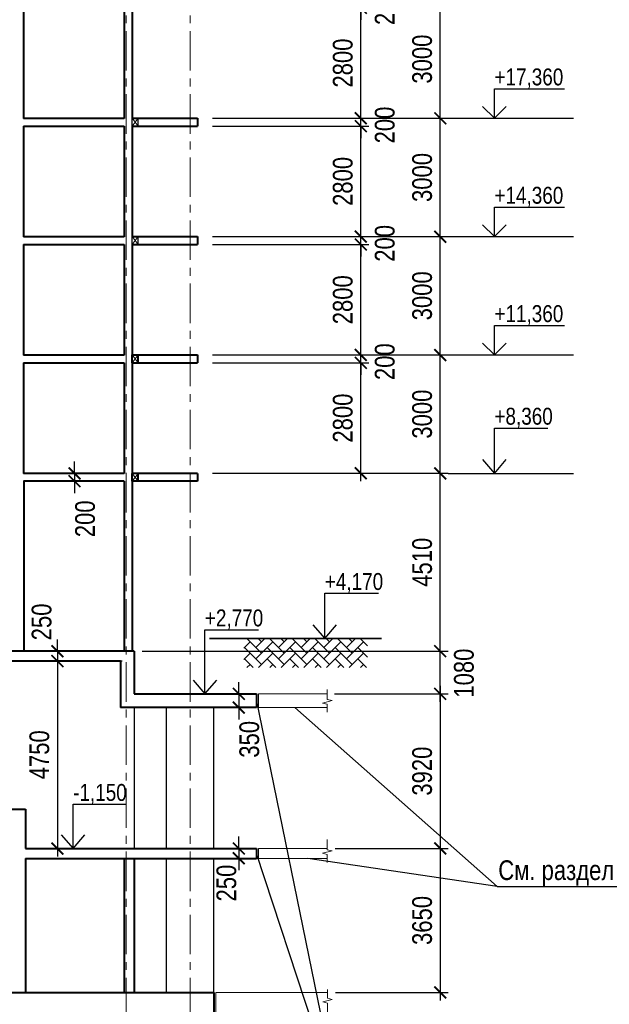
# Model space of a CAD drawing. Header units: millimetres. Extents: x 65947 to 286954, y -29687 to 89113.
# Tile 5 of 25: x 130065 to 145003, y 3081 to 28041. Entities that reach past the tile are written whole.
import ezdxf

# ---------------------------------------------------------------- set-up
doc = ezdxf.new("R2010")
doc.units = ezdxf.units.MM
doc.linetypes.add('CENTER', pattern=[2, 1.25, -0.25, 0.25, -0.25])
for name, color, linetype, lineweight in [('земля', 112, 'Continuous', 35), ('Оси', 7, 'CENTER', 15), ('перекрытия', 5, 'Continuous', 40), ('СК-050-П(литы перекрытия)', 5, 'Continuous', 40), ('СК-110-О-РАЗМЕРЫ', 7, 'Continuous', 15), ('СК-400-Т(екст)', 7, 'Continuous', 20), ('СК-600-Ш(триховка', 7, 'Continuous', 5), ('СК-600-Ш(триховка)', 250, 'Continuous', 13), ('стены тонкие', 12, 'Continuous', 30)]:
    doc.layers.add(name, color=color, linetype=linetype, lineweight=lineweight)
doc.layers.add('текст', color=7, linetype='Continuous')
doc.styles.add('RUSS', font='arial.ttf', dxfattribs={"width": 0.8})
doc.dimstyles.new('100-200', dxfattribs={"dimscale": 0, "dimtxt": 500, "dimasz": 300, "dimexe": 200, "dimexo": 200, "dimgap": 200, "dimtad": 1, "dimdec": 0, "dimzin": 0, "dimdsep": 46, "dimtxsty": 'RUSS', "dimblk": 'ARCHTICK', "dimcen": 0.096, "dimdle": 200, "dimclrd": 7, "dimclre": 7, "dimclrt": 256, "dimadec": 0, "dimazin": 0, "dimtfac": 1, "dimtdec": 0, "dimtmove": 2, "dimatfit": 3, "dimldrblk": 'OBLIQUE', "dimfxl": 1, "dimtolj": 1, "dimtzin": 0, "dimarcsym": 0})

# ---------------------------------------------------------------- blocks, each defined once
blk = doc.blocks.new('_ArchTick')
at = {"color": 0, "linetype": 'ByBlock', "const_width": 0.15}
blk.add_lwpolyline([(-0.5, -0.5), (0.5, 0.5)], dxfattribs=at)
blk = doc.blocks.new('*D29')
at = {"layer": 'Defpoints', "color": 0, "lineweight": 50, "transparency": 16777216}
for p in [(134951, 25541), (140719, 25541), (134951, 22541)]:
    blk.add_point(p, dxfattribs=at)
at = {"layer": 'СК-110-О-РАЗМЕРЫ', "color": 7, "lineweight": -2, "transparency": 16777216}
for p, q in [((140719, 22341), (140719, 25741)), ((135151, 25541), (140919, 25541)), ((135151, 22541), (140919, 22541))]:
    blk.add_line(p, q, dxfattribs=at)
at = {"layer": 'СК-110-О-РАЗМЕРЫ', "color": 7, "lineweight": -2, "transparency": 16777216, "xscale": 300, "yscale": 300, "zscale": 300}
for p, rotation in [((140719, 25541), 90), ((140719, 22541), 270)]:
    blk.add_blockref('_ArchTick', p, dxfattribs=dict(at, rotation=rotation))
at = {"layer": 'СК-110-О-РАЗМЕРЫ', "transparency": 16777216, "insert": (140263, 24041), "char_height": 500, "attachment_point": 5, "rotation": 90, "style": 'RUSS'}
blk.add_mtext('\\A1;3000', dxfattribs=at)
blk = doc.blocks.new('_Oblique')
at = {"color": 0, "linetype": 'ByBlock', "lineweight": -2}
blk.add_line((-0.5, -0.5), (0.5, 0.5), dxfattribs=at)
blk = doc.blocks.new('*D30')
at = {"layer": 'Defpoints', "color": 0, "lineweight": 50, "transparency": 16777216}
for p in [(134951, 28541), (140719, 28541), (134951, 25541)]:
    blk.add_point(p, dxfattribs=at)
at = {"layer": 'СК-110-О-РАЗМЕРЫ', "color": 7, "lineweight": -2, "transparency": 16777216}
for p, q in [((140719, 25341), (140719, 28741)), ((135151, 28541), (140919, 28541)), ((135151, 25541), (140919, 25541))]:
    blk.add_line(p, q, dxfattribs=at)
at = {"layer": 'СК-110-О-РАЗМЕРЫ', "color": 7, "lineweight": -2, "transparency": 16777216, "xscale": 300, "yscale": 300, "zscale": 300}
for p, rotation in [((140719, 28541), 90), ((140719, 25541), 270)]:
    blk.add_blockref('_ArchTick', p, dxfattribs=dict(at, rotation=rotation))
at = {"layer": 'СК-110-О-РАЗМЕРЫ', "transparency": 16777216, "insert": (140263, 27041), "char_height": 500, "attachment_point": 5, "rotation": 90, "style": 'RUSS'}
blk.add_mtext('\\A1;3000', dxfattribs=at)
blk = doc.blocks.new('*D16')
at = {"layer": 'Defpoints', "color": 0, "lineweight": 50, "transparency": 16777216}
for p in [(134951, 22541), (140719, 22541), (134951, 19541)]:
    blk.add_point(p, dxfattribs=at)
at = {"layer": 'СК-110-О-РАЗМЕРЫ', "color": 7, "lineweight": -2, "transparency": 16777216}
for p, q in [((140719, 19341), (140719, 22741)), ((135151, 22541), (140919, 22541)), ((135151, 19541), (140919, 19541))]:
    blk.add_line(p, q, dxfattribs=at)
at = {"layer": 'СК-110-О-РАЗМЕРЫ', "color": 7, "lineweight": -2, "transparency": 16777216, "xscale": 300, "yscale": 300, "zscale": 300}
for p, rotation in [((140719, 22541), 90), ((140719, 19541), 270)]:
    blk.add_blockref('_ArchTick', p, dxfattribs=dict(at, rotation=rotation))
at = {"layer": 'СК-110-О-РАЗМЕРЫ', "transparency": 16777216, "insert": (140263, 21041), "char_height": 500, "attachment_point": 5, "rotation": 90, "style": 'RUSS'}
blk.add_mtext('\\A1;3000', dxfattribs=at)
blk = doc.blocks.new('*D17')
at = {"layer": 'Defpoints', "color": 0, "lineweight": 50, "transparency": 16777216}
for p in [(134951, 19541), (140719, 19541), (134951, 16541)]:
    blk.add_point(p, dxfattribs=at)
at = {"layer": 'СК-110-О-РАЗМЕРЫ', "color": 7, "lineweight": -2, "transparency": 16777216}
for p, q in [((140719, 16341), (140719, 19741)), ((135151, 19541), (140919, 19541)), ((135151, 16541), (140919, 16541))]:
    blk.add_line(p, q, dxfattribs=at)
at = {"layer": 'СК-110-О-РАЗМЕРЫ', "color": 7, "lineweight": -2, "transparency": 16777216, "xscale": 300, "yscale": 300, "zscale": 300}
for p, rotation in [((140719, 19541), 90), ((140719, 16541), 270)]:
    blk.add_blockref('_ArchTick', p, dxfattribs=dict(at, rotation=rotation))
at = {"layer": 'СК-110-О-РАЗМЕРЫ', "transparency": 16777216, "insert": (140263, 18041), "char_height": 500, "attachment_point": 5, "rotation": 90, "style": 'RUSS'}
blk.add_mtext('\\A1;3000', dxfattribs=at)
blk = doc.blocks.new('*D18')
at = {"layer": 'Defpoints', "color": 0, "lineweight": 50, "transparency": 16777216}
for p in [(134951, 16541), (140719, 16541), (132965, 12031)]:
    blk.add_point(p, dxfattribs=at)
at = {"layer": 'СК-110-О-РАЗМЕРЫ', "color": 7, "lineweight": -2, "transparency": 16777216}
for p, q in [((140719, 11831), (140719, 16741)), ((135151, 16541), (140919, 16541)), ((133165, 12031), (140919, 12031))]:
    blk.add_line(p, q, dxfattribs=at)
at = {"layer": 'СК-110-О-РАЗМЕРЫ', "color": 7, "lineweight": -2, "transparency": 16777216, "xscale": 300, "yscale": 300, "zscale": 300}
for p, rotation in [((140719, 16541), 90), ((140719, 12031), 270)]:
    blk.add_blockref('_ArchTick', p, dxfattribs=dict(at, rotation=rotation))
at = {"layer": 'СК-110-О-РАЗМЕРЫ', "transparency": 16777216, "insert": (140263, 14286), "char_height": 500, "attachment_point": 5, "rotation": 90, "style": 'RUSS'}
blk.add_mtext('\\A1;4510', dxfattribs=at)
blk = doc.blocks.new('*D71')
at = {"layer": 'Defpoints', "color": 0, "lineweight": 50, "transparency": 16777216}
for p in [(134751, 22341), (138707, 22341), (134751, 19541)]:
    blk.add_point(p, dxfattribs=at)
at = {"layer": 'СК-110-О-РАЗМЕРЫ', "color": 7, "lineweight": -2, "transparency": 16777216}
for p, q in [((138707, 19341), (138707, 22541)), ((134951, 22341), (138907, 22341)), ((134951, 19541), (138907, 19541))]:
    blk.add_line(p, q, dxfattribs=at)
at = {"layer": 'СК-110-О-РАЗМЕРЫ', "color": 7, "lineweight": -2, "transparency": 16777216, "xscale": 300, "yscale": 300, "zscale": 300}
for p, rotation in [((138707, 22341), 90), ((138707, 19541), 270)]:
    blk.add_blockref('_ArchTick', p, dxfattribs=dict(at, rotation=rotation))
at = {"layer": 'СК-110-О-РАЗМЕРЫ', "transparency": 16777216, "insert": (138252, 20941), "char_height": 500, "attachment_point": 5, "rotation": 90, "style": 'RUSS'}
blk.add_mtext('\\A1;2800', dxfattribs=at)
blk = doc.blocks.new('*D72')
at = {"layer": 'Defpoints', "color": 0, "lineweight": 50, "transparency": 16777216}
for p in [(134751, 22541), (138707, 22541), (134751, 22341)]:
    blk.add_point(p, dxfattribs=at)
at = {"layer": 'СК-110-О-РАЗМЕРЫ', "color": 7, "lineweight": -2, "transparency": 16777216}
for p, q in [((138707, 22541), (138707, 22841)), ((134951, 22541), (138907, 22541)), ((138707, 22341), (138707, 22541)), ((134951, 22341), (138907, 22341)), ((138707, 22341), (138707, 22041))]:
    blk.add_line(p, q, dxfattribs=at)
at = {"layer": 'СК-110-О-РАЗМЕРЫ', "color": 7, "lineweight": -2, "transparency": 16777216, "xscale": 300, "yscale": 300, "zscale": 300}
for p, rotation in [((138707, 22541), 270), ((138707, 22341), 90)]:
    blk.add_blockref('_ArchTick', p, dxfattribs=dict(at, rotation=rotation))
at = {"layer": 'СК-110-О-РАЗМЕРЫ', "transparency": 16777216, "insert": (139316, 22371), "char_height": 500, "attachment_point": 5, "rotation": 90, "style": 'RUSS'}
blk.add_mtext('\\A1;200', dxfattribs=at)
blk = doc.blocks.new('*D36')
at = {"layer": 'Defpoints', "color": 0, "lineweight": 50, "transparency": 16777216}
for p in [(134751, 25341), (138707, 25341), (134751, 22541)]:
    blk.add_point(p, dxfattribs=at)
at = {"layer": 'СК-110-О-РАЗМЕРЫ', "color": 7, "lineweight": -2, "transparency": 16777216}
for p, q in [((138707, 22341), (138707, 25541)), ((134951, 25341), (138907, 25341)), ((134951, 22541), (138907, 22541))]:
    blk.add_line(p, q, dxfattribs=at)
at = {"layer": 'СК-110-О-РАЗМЕРЫ', "color": 7, "lineweight": -2, "transparency": 16777216, "xscale": 300, "yscale": 300, "zscale": 300}
for p, rotation in [((138707, 25341), 90), ((138707, 22541), 270)]:
    blk.add_blockref('_ArchTick', p, dxfattribs=dict(at, rotation=rotation))
at = {"layer": 'СК-110-О-РАЗМЕРЫ', "transparency": 16777216, "insert": (138252, 23941), "char_height": 500, "attachment_point": 5, "rotation": 90, "style": 'RUSS'}
blk.add_mtext('\\A1;2800', dxfattribs=at)
blk = doc.blocks.new('*D37')
at = {"layer": 'Defpoints', "color": 0, "lineweight": 50, "transparency": 16777216}
for p in [(134751, 25541), (138707, 25541), (134751, 25341)]:
    blk.add_point(p, dxfattribs=at)
at = {"layer": 'СК-110-О-РАЗМЕРЫ', "color": 7, "lineweight": -2, "transparency": 16777216}
for p, q in [((138707, 25541), (138707, 25841)), ((134951, 25541), (138907, 25541)), ((138707, 25341), (138707, 25541)), ((134951, 25341), (138907, 25341)), ((138707, 25341), (138707, 25041))]:
    blk.add_line(p, q, dxfattribs=at)
at = {"layer": 'СК-110-О-РАЗМЕРЫ', "color": 7, "lineweight": -2, "transparency": 16777216, "xscale": 300, "yscale": 300, "zscale": 300}
for p, rotation in [((138707, 25541), 270), ((138707, 25341), 90)]:
    blk.add_blockref('_ArchTick', p, dxfattribs=dict(at, rotation=rotation))
at = {"layer": 'СК-110-О-РАЗМЕРЫ', "transparency": 16777216, "insert": (139316, 25371), "char_height": 500, "attachment_point": 5, "rotation": 90, "style": 'RUSS'}
blk.add_mtext('\\A1;200', dxfattribs=at)
blk = doc.blocks.new('*D38')
at = {"layer": 'Defpoints', "color": 0, "lineweight": 50, "transparency": 16777216}
for p in [(134751, 28341), (138707, 28341), (134751, 25541)]:
    blk.add_point(p, dxfattribs=at)
at = {"layer": 'СК-110-О-РАЗМЕРЫ', "color": 7, "lineweight": -2, "transparency": 16777216}
for p, q in [((138707, 25341), (138707, 28541)), ((134951, 28341), (138907, 28341)), ((134951, 25541), (138907, 25541))]:
    blk.add_line(p, q, dxfattribs=at)
at = {"layer": 'СК-110-О-РАЗМЕРЫ', "color": 7, "lineweight": -2, "transparency": 16777216, "xscale": 300, "yscale": 300, "zscale": 300}
for p, rotation in [((138707, 28341), 90), ((138707, 25541), 270)]:
    blk.add_blockref('_ArchTick', p, dxfattribs=dict(at, rotation=rotation))
at = {"layer": 'СК-110-О-РАЗМЕРЫ', "transparency": 16777216, "insert": (138252, 26941), "char_height": 500, "attachment_point": 5, "rotation": 90, "style": 'RUSS'}
blk.add_mtext('\\A1;2800', dxfattribs=at)
blk = doc.blocks.new('*D39')
at = {"layer": 'Defpoints', "color": 0, "lineweight": 50, "transparency": 16777216}
for p in [(134751, 28541), (138707, 28541), (134751, 28341)]:
    blk.add_point(p, dxfattribs=at)
at = {"layer": 'СК-110-О-РАЗМЕРЫ', "color": 7, "lineweight": -2, "transparency": 16777216}
for p, q in [((138707, 28541), (138707, 28841)), ((134951, 28541), (138907, 28541)), ((138707, 28341), (138707, 28541)), ((134951, 28341), (138907, 28341)), ((138707, 28341), (138707, 28041))]:
    blk.add_line(p, q, dxfattribs=at)
at = {"layer": 'СК-110-О-РАЗМЕРЫ', "color": 7, "lineweight": -2, "transparency": 16777216, "xscale": 300, "yscale": 300, "zscale": 300}
for p, rotation in [((138707, 28541), 270), ((138707, 28341), 90)]:
    blk.add_blockref('_ArchTick', p, dxfattribs=dict(at, rotation=rotation))
at = {"layer": 'СК-110-О-РАЗМЕРЫ', "transparency": 16777216, "insert": (139316, 28371), "char_height": 500, "attachment_point": 5, "rotation": 90, "style": 'RUSS'}
blk.add_mtext('\\A1;200', dxfattribs=at)
blk = doc.blocks.new('*D69')
at = {"layer": 'Defpoints', "color": 0, "lineweight": 50, "transparency": 16777216}
for p in [(134751, 19341), (138707, 19341), (134751, 16541)]:
    blk.add_point(p, dxfattribs=at)
at = {"layer": 'СК-110-О-РАЗМЕРЫ', "color": 7, "lineweight": -2, "transparency": 16777216}
for p, q in [((138707, 16341), (138707, 19541)), ((134951, 19341), (138907, 19341)), ((134951, 16541), (138907, 16541))]:
    blk.add_line(p, q, dxfattribs=at)
at = {"layer": 'СК-110-О-РАЗМЕРЫ', "color": 7, "lineweight": -2, "transparency": 16777216, "xscale": 300, "yscale": 300, "zscale": 300}
for p, rotation in [((138707, 19341), 90), ((138707, 16541), 270)]:
    blk.add_blockref('_ArchTick', p, dxfattribs=dict(at, rotation=rotation))
at = {"layer": 'СК-110-О-РАЗМЕРЫ', "transparency": 16777216, "insert": (138252, 17941), "char_height": 500, "attachment_point": 5, "rotation": 90, "style": 'RUSS'}
blk.add_mtext('\\A1;2800', dxfattribs=at)
blk = doc.blocks.new('*D70')
at = {"layer": 'Defpoints', "color": 0, "lineweight": 50, "transparency": 16777216}
for p in [(134751, 19541), (138707, 19541), (134751, 19341)]:
    blk.add_point(p, dxfattribs=at)
at = {"layer": 'СК-110-О-РАЗМЕРЫ', "color": 7, "lineweight": -2, "transparency": 16777216}
for p, q in [((138707, 19541), (138707, 19841)), ((134951, 19541), (138907, 19541)), ((138707, 19341), (138707, 19541)), ((134951, 19341), (138907, 19341)), ((138707, 19341), (138707, 19041))]:
    blk.add_line(p, q, dxfattribs=at)
at = {"layer": 'СК-110-О-РАЗМЕРЫ', "color": 7, "lineweight": -2, "transparency": 16777216, "xscale": 300, "yscale": 300, "zscale": 300}
for p, rotation in [((138707, 19541), 270), ((138707, 19341), 90)]:
    blk.add_blockref('_ArchTick', p, dxfattribs=dict(at, rotation=rotation))
at = {"layer": 'СК-110-О-РАЗМЕРЫ', "transparency": 16777216, "insert": (139316, 19371), "char_height": 500, "attachment_point": 5, "rotation": 90, "style": 'RUSS'}
blk.add_mtext('\\A1;200', dxfattribs=at)
blk = doc.blocks.new('*D74')
at = {"layer": 'Defpoints', "color": 0, "lineweight": 50, "transparency": 16777216}
for p in [(135733, 10951), (135615, 10601), (135733, 10601)]:
    blk.add_point(p, dxfattribs=at)
at = {"layer": 'СК-110-О-РАЗМЕРЫ', "color": 7, "lineweight": -2, "transparency": 16777216}
for p, q in [((135615, 10951), (135615, 11251)), ((135533, 10951), (135415, 10951)), ((135615, 10951), (135615, 10601)), ((135533, 10601), (135415, 10601)), ((135615, 10601), (135615, 10301))]:
    blk.add_line(p, q, dxfattribs=at)
at = {"layer": 'СК-110-О-РАЗМЕРЫ', "color": 7, "lineweight": -2, "transparency": 16777216, "xscale": 300, "yscale": 300, "zscale": 300}
for p, rotation in [((135615, 10951), 270), ((135615, 10601), 90)]:
    blk.add_blockref('_ArchTick', p, dxfattribs=dict(at, rotation=rotation))
at = {"layer": 'СК-110-О-РАЗМЕРЫ', "transparency": 16777216, "insert": (135884, 9798), "char_height": 500, "attachment_point": 5, "rotation": 90, "style": 'RUSS'}
blk.add_mtext('\\A1;350', dxfattribs=at)
blk = doc.blocks.new('*D75')
at = {"layer": 'Defpoints', "color": 0, "lineweight": 50, "transparency": 16777216}
for p in [(131138, 12031), (131020, 11781), (131138, 11781)]:
    blk.add_point(p, dxfattribs=at)
at = {"layer": 'СК-110-О-РАЗМЕРЫ', "color": 7, "lineweight": -2, "transparency": 16777216}
for p, q in [((131020, 12031), (131020, 12331)), ((130938, 12031), (130820, 12031)), ((131020, 12031), (131020, 11781)), ((130938, 11781), (130820, 11781)), ((131020, 11781), (131020, 11481))]:
    blk.add_line(p, q, dxfattribs=at)
at = {"layer": 'СК-110-О-РАЗМЕРЫ', "color": 7, "lineweight": -2, "transparency": 16777216, "xscale": 300, "yscale": 300, "zscale": 300}
for p, rotation in [((131020, 12031), 270), ((131020, 11781), 90)]:
    blk.add_blockref('_ArchTick', p, dxfattribs=dict(at, rotation=rotation))
at = {"layer": 'СК-110-О-РАЗМЕРЫ', "transparency": 16777216, "insert": (130621, 12774), "char_height": 500, "attachment_point": 5, "rotation": 90, "style": 'RUSS'}
blk.add_mtext('\\A1;250', dxfattribs=at)
blk = doc.blocks.new('*D76')
at = {"layer": 'Defpoints', "color": 0, "lineweight": 50, "transparency": 16777216}
for p in [(131572, 16540), (131454, 16340), (131572, 16340)]:
    blk.add_point(p, dxfattribs=at)
at = {"layer": 'СК-110-О-РАЗМЕРЫ', "color": 7, "lineweight": -2, "transparency": 16777216}
for p, q in [((131454, 16540), (131454, 16840)), ((131372, 16540), (131254, 16540)), ((131454, 16540), (131454, 16340)), ((131372, 16340), (131254, 16340)), ((131454, 16340), (131454, 16040))]:
    blk.add_line(p, q, dxfattribs=at)
at = {"layer": 'СК-110-О-РАЗМЕРЫ', "color": 7, "lineweight": -2, "transparency": 16777216, "xscale": 300, "yscale": 300, "zscale": 300}
for p, rotation in [((131454, 16540), 270), ((131454, 16340), 90)]:
    blk.add_blockref('_ArchTick', p, dxfattribs=dict(at, rotation=rotation))
at = {"layer": 'СК-110-О-РАЗМЕРЫ', "transparency": 16777216, "insert": (131723, 15388), "char_height": 500, "attachment_point": 5, "rotation": 90, "style": 'RUSS'}
blk.add_mtext('\\A1;200', dxfattribs=at)
blk = doc.blocks.new('*D91')
at = {"layer": 'Defpoints', "color": 0, "lineweight": 50, "transparency": 16777216}
for p in [(135733, 7031), (135615, 6781), (135733, 6781)]:
    blk.add_point(p, dxfattribs=at)
at = {"layer": 'СК-110-О-РАЗМЕРЫ', "color": 7, "lineweight": -2, "transparency": 16777216}
for p, q in [((135615, 7031), (135615, 7331)), ((135533, 7031), (135415, 7031)), ((135615, 7031), (135615, 6781)), ((135533, 6781), (135415, 6781)), ((135615, 6781), (135615, 6481))]:
    blk.add_line(p, q, dxfattribs=at)
at = {"layer": 'СК-110-О-РАЗМЕРЫ', "color": 7, "lineweight": -2, "transparency": 16777216, "xscale": 300, "yscale": 300, "zscale": 300}
for p, rotation in [((135615, 7031), 270), ((135615, 6781), 90)]:
    blk.add_blockref('_ArchTick', p, dxfattribs=dict(at, rotation=rotation))
at = {"layer": 'СК-110-О-РАЗМЕРЫ', "transparency": 16777216, "insert": (135303, 6154), "char_height": 500, "attachment_point": 5, "rotation": 90, "style": 'RUSS'}
blk.add_mtext('\\A1;250', dxfattribs=at)
blk = doc.blocks.new('*D176')
at = {"layer": 'Defpoints', "color": 0, "lineweight": 50, "transparency": 16777216}
for p in [(132965, 12031), (140719, 12031), (137840, 10951)]:
    blk.add_point(p, dxfattribs=at)
at = {"layer": 'СК-110-О-РАЗМЕРЫ', "color": 7, "lineweight": -2, "transparency": 16777216}
for p, q in [((140719, 10751), (140719, 12231)), ((133165, 12031), (140919, 12031)), ((138040, 10951), (140919, 10951))]:
    blk.add_line(p, q, dxfattribs=at)
at = {"layer": 'СК-110-О-РАЗМЕРЫ', "color": 7, "lineweight": -2, "transparency": 16777216, "xscale": 300, "yscale": 300, "zscale": 300}
for p, rotation in [((140719, 12031), 90), ((140719, 10951), 270)]:
    blk.add_blockref('_ArchTick', p, dxfattribs=dict(at, rotation=rotation))
at = {"layer": 'СК-110-О-РАЗМЕРЫ', "transparency": 16777216, "insert": (141321, 11476), "char_height": 500, "attachment_point": 5, "rotation": 90, "style": 'RUSS'}
blk.add_mtext('\\A1;1080', dxfattribs=at)
blk = doc.blocks.new('*D177')
at = {"layer": 'Defpoints', "color": 0, "lineweight": 50, "transparency": 16777216}
for p in [(137865, 10951), (137856, 7031), (140719, 7031)]:
    blk.add_point(p, dxfattribs=at)
at = {"layer": 'СК-110-О-РАЗМЕРЫ', "color": 7, "lineweight": -2, "transparency": 16777216}
for p, q in [((140719, 11151), (140719, 6831)), ((138065, 10951), (140919, 10951)), ((138056, 7031), (140919, 7031))]:
    blk.add_line(p, q, dxfattribs=at)
at = {"layer": 'СК-110-О-РАЗМЕРЫ', "color": 7, "lineweight": -2, "transparency": 16777216, "xscale": 300, "yscale": 300, "zscale": 300}
for p, rotation in [((140719, 10951), 90), ((140719, 7031), 270)]:
    blk.add_blockref('_ArchTick', p, dxfattribs=dict(at, rotation=rotation))
at = {"layer": 'СК-110-О-РАЗМЕРЫ', "transparency": 16777216, "insert": (140263, 8991), "char_height": 500, "attachment_point": 5, "rotation": 90, "style": 'RUSS'}
blk.add_mtext('\\A1;3920', dxfattribs=at)
blk = doc.blocks.new('*D178')
at = {"layer": 'Defpoints', "color": 0, "lineweight": 50, "transparency": 16777216}
for p in [(137856, 7031), (137865, 3381), (140719, 3381)]:
    blk.add_point(p, dxfattribs=at)
at = {"layer": 'СК-110-О-РАЗМЕРЫ', "color": 7, "lineweight": -2, "transparency": 16777216}
for p, q in [((138056, 7031), (140919, 7031)), ((140719, 7231), (140719, 3181)), ((138065, 3381), (140919, 3381))]:
    blk.add_line(p, q, dxfattribs=at)
at = {"layer": 'СК-110-О-РАЗМЕРЫ', "color": 7, "lineweight": -2, "transparency": 16777216, "xscale": 300, "yscale": 300, "zscale": 300}
for p, rotation in [((140719, 7031), 90), ((140719, 3381), 270)]:
    blk.add_blockref('_ArchTick', p, dxfattribs=dict(at, rotation=rotation))
at = {"layer": 'СК-110-О-РАЗМЕРЫ', "transparency": 16777216, "insert": (140263, 5206), "char_height": 500, "attachment_point": 5, "rotation": 90, "style": 'RUSS'}
blk.add_mtext('\\A1;3650', dxfattribs=at)
blk = doc.blocks.new('*D213')
at = {"layer": 'Defpoints', "color": 0, "lineweight": 50, "transparency": 16777216}
for p in [(132860, 11781), (130529, 7031), (131019, 7031)]:
    blk.add_point(p, dxfattribs=at)
at = {"layer": 'СК-110-О-РАЗМЕРЫ', "color": 7, "lineweight": -2, "transparency": 16777216}
for p, q in [((132660, 11781), (130819, 11781)), ((131019, 11981), (131019, 6831)), ((130729, 7031), (131219, 7031))]:
    blk.add_line(p, q, dxfattribs=at)
at = {"layer": 'СК-110-О-РАЗМЕРЫ', "color": 7, "lineweight": -2, "transparency": 16777216, "xscale": 300, "yscale": 300, "zscale": 300}
for p, rotation in [((131019, 11781), 90), ((131019, 7031), 270)]:
    blk.add_blockref('_ArchTick', p, dxfattribs=dict(at, rotation=rotation))
at = {"layer": 'СК-110-О-РАЗМЕРЫ', "transparency": 16777216, "insert": (130564, 9406), "char_height": 500, "attachment_point": 5, "rotation": 90, "style": 'RUSS'}
blk.add_mtext('\\A1;4750', dxfattribs=at)

msp = doc.modelspace()

# ---------------------------------------------------------------- hatches: boundary and pattern name
at = {"layer": 'СК-600-Ш(триховка'}
h = msp.add_hatch(dxfattribs=at)
h.set_pattern_fill('AR-HBONE', color=256, scale=2)
h.set_pattern_definition([(45, (36614.98, 2927.24), (0, 287.3682), [609.6, -203.2]), (135, (36758.67, 3070.93), (3e-14, 287.3682), [609.6, -203.2])])
h.paths.add_polyline_path([(138873.8, 12350.7), (135741, 12350.7), (135741, 11614.6), (138873.8, 11614.6)])

# ---------------------------------------------------------------- linework, layer by layer
at = {"layer": 'земля'}
msp.add_line((139227.4, 12350.7), (134873.4, 12350.7), dxfattribs=at)
at = {"layer": 'Оси', "color": 2, "ltscale": 800}
for p, q in [((132765.3, 78950.5), (132765.3, -6338.1)), ((134380.3, 78950.5), (134380.3, -6338.1))]:
    msp.add_line(p, q, dxfattribs=at)
at = {"layer": 'перекрытия'}
for p, q in [((130163.9, 25540.7), (132713.9, 25540.7)), ((132913.9, 25540.7), (134565.3, 25540.7)), ((134565.3, 25540.7), (134565.3, 25340.7)), ((130163.9, 25340.7), (132713.9, 25340.7)), ((132913.9, 25340.7), (134565.3, 25340.7)), ((130163.9, 22540.7), (132713.9, 22540.7)), ((132913.9, 22540.7), (134565.3, 22540.7)), ((134565.3, 22540.7), (134565.3, 22340.7)), ((130163.9, 22340.7), (132713.9, 22340.7)), ((132913.9, 22340.7), (134565.3, 22340.7)), ((130163.9, 19540.7), (132713.9, 19540.7)), ((132913.9, 19340.7), (132913.9, 19540.7)), ((132913.9, 19540.7), (134565.3, 19540.7)), ((133063.9, 19340.7), (133063.9, 19540.7)), ((134565.3, 19540.7), (134565.3, 19340.7)), ((130163.9, 19340.7), (132713.9, 19340.7)), ((132913.9, 19340.7), (134565.3, 19340.7)), ((132715.3, 16540.2), (130163.9, 16539.4)), ((134565.3, 16540.7), (132913.9, 16540.2)), ((132914.8, 16340.2), (132914.8, 16540.2)), ((133064.8, 16340.2), (133064.8, 16540.2)), ((134565.3, 16540.7), (134565.3, 16340.7)), ((132715.3, 16340.1), (130163.9, 16339.4)), ((134565.3, 16340.7), (132913.9, 16340.2)), ((132965.3, 12030.7), (124465.3, 12030.7)), ((132965.3, 12030.7), (132965.3, 10950.7)), ((132615.3, 11780.7), (124265.3, 11780.7)), ((132615.3, 11780.7), (132615.3, 10600.7)), ((132965.3, 10950.7), (136065.3, 10950.7)), ((136065.3, 10950.7), (136065.3, 10600.7)), ((136065.3, 10600.7), (132615.3, 10600.7)), ((116830.3, 8025.8), (130215.3, 8025.8)), ((130215.3, 7030.8), (136065.3, 7030.8)), ((136065.3, 7030.8), (136065.3, 6780.8)), ((130215.3, 6780.8), (136065.3, 6780.8)), ((114780.3, 3380.7), (134980.3, 3380.7)), ((134980.3, 3380.7), (134980.3, 3380.7)), ((134980.3, 3380.7), (134980.3, 2180.7))]:
    msp.add_line(p, q, dxfattribs=at)
at = {"layer": 'перекрытия', "lineweight": 30}
for p, q in [((132913.9, 25340.7), (132913.9, 25540.7)), ((133063.9, 25340.7), (133063.9, 25540.7)), ((132913.9, 22340.7), (132913.9, 22540.7)), ((133063.9, 22340.7), (133063.9, 22540.7))]:
    msp.add_line(p, q, dxfattribs=at)
at = {"layer": 'перекрытия', "lineweight": 20}
for p, q in [((137865.4, 10950.7), (136115.3, 10950.7)), ((136115.3, 10950.7), (136115.3, 10600.7)), ((137865.4, 10600.7), (136115.3, 10600.7)), ((136115.3, 7030.8), (137856.5, 7030.8)), ((136115.3, 7030.8), (136115.3, 6780.8)), ((136065.3, 6780.8), (137865.4, 6780.8)), ((135030.3, 3380.7), (137865.4, 3380.7)), ((135030.3, 3380.7), (135030.3, 2180.7))]:
    msp.add_line(p, q, dxfattribs=at)
at = {"layer": 'СК-050-П(литы перекрытия)', "lineweight": 20}
for p, q in [((132913.9, 25540.7), (133063.9, 25340.7)), ((133063.9, 25540.7), (132913.9, 25340.7)), ((132913.9, 22540.7), (133063.9, 22340.7)), ((133063.9, 22540.7), (132913.9, 22340.7)), ((132913.9, 19540.7), (133063.9, 19340.7)), ((133063.9, 19540.7), (132913.9, 19340.7)), ((132915.3, 16540.1), (133065.3, 16340.1)), ((133065.3, 16540.1), (132915.3, 16340.1))]:
    msp.add_line(p, q, dxfattribs=at)
at = {"layer": 'СК-600-Ш(триховка)', "linetype": 'ByBlock'}
for points in [[(137857, 11065.3), (137857, 10808.1), (137977, 10778.1), (137737, 10718.1), (137857, 10688.1), (137857, 10485.1)], [(137857, 7257.2), (137857, 7000.1), (137977, 6970.1), (137737, 6910.1), (137857, 6880.1), (137857, 6677)], [(137865.4, 3459.5), (137865.4, 3233.2), (137985.4, 3203.2), (137745.4, 3143.2), (137865.4, 3113.2), (137865.4, 2826.7)]]:
    msp.add_lwpolyline(points, dxfattribs=at)
at = {"layer": 'стены тонкие', "lineweight": 40}
for p, q in [((130163.9, 28340.7), (130163.9, 25539.8)), ((132713.9, 28340.7), (132713.9, 25539.8)), ((132913.9, 28340.7), (132913.9, 25539.8)), ((130163.9, 25340.7), (130163.9, 22539.8)), ((132713.9, 25340.7), (132713.9, 22539.8)), ((132913.9, 25340.7), (132913.9, 22539.8)), ((130163.9, 22340.7), (130163.9, 19539.8)), ((132713.9, 22340.7), (132713.9, 19539.8)), ((132913.9, 22340.7), (132913.9, 19539.8)), ((130163.9, 19340.7), (130163.9, 16539.8)), ((132713.9, 19340.7), (132713.9, 16539.8)), ((132913.9, 19340.7), (132913.9, 16539.8)), ((130165.3, 16340.1), (130165.3, 12030.7)), ((132715.3, 16340.1), (132715.3, 12030.7)), ((132915.3, 16340.1), (132915.3, 12030.7)), ((130215.3, 8025.8), (130215.3, 7030.8)), ((130215.3, 6780.8), (130215.3, 3380.7)), ((132715.3, 6780.8), (132715.3, 3380.7)), ((132965.3, 6780.8), (132965.3, 3380.7))]:
    msp.add_line(p, q, dxfattribs=at)
at = {"layer": 'стены тонкие'}
for p, q in [((132965.3, 10600.7), (132965.3, 7030.8)), ((133780.3, 7030.8), (133780.3, 10600.7)), ((134980.3, 7030.8), (134980.3, 10600.7)), ((133780.3, 3380.7), (133780.3, 6780.8)), ((134980.3, 3380.7), (134980.3, 6780.8))]:
    msp.add_line(p, q, dxfattribs=at)
at = {"layer": 'текст'}
for p, q in [((142092.5, 25540.7), (142092.5, 26290.7)), ((142092.5, 26290.7), (143870.9, 26290.7)), ((141792.5, 25840.7), (142092.5, 25540.7)), ((142092.5, 25540.7), (142392.5, 25840.7)), ((140918.6, 25540.7), (144095.9, 25540.7)), ((142092.5, 22540.7), (142092.5, 23290.7)), ((142092.5, 23290.7), (143870.9, 23290.7)), ((141792.5, 22840.7), (142092.5, 22540.7)), ((142092.5, 22540.7), (142392.5, 22840.7)), ((140918.6, 22540.7), (144095.9, 22540.7)), ((142092.5, 19540.7), (142092.5, 20290.7)), ((142092.5, 20290.7), (143870.9, 20290.7)), ((141792.5, 19840.7), (142092.5, 19540.7)), ((142092.5, 19540.7), (142392.5, 19840.7)), ((140918.6, 19540.7), (144095.9, 19540.7)), ((142092.5, 16540.7), (142092.5, 17689.6)), ((142092.5, 17689.6), (143448.3, 17689.6)), ((141792.5, 16890.7), (142092.5, 16540.7)), ((142092.5, 16540.7), (142392.5, 16890.7)), ((140918.6, 16540.7), (144095.9, 16540.7)), ((137795.2, 12350.7), (137795.2, 13499.6)), ((137795.2, 13499.6), (139151, 13499.6)), ((134756.2, 10950.7), (134756.2, 12576.3)), ((134756.2, 12576.3), (136112, 12576.3)), ((137495.2, 12700.7), (137795.2, 12350.7)), ((137795.2, 12350.7), (138095.2, 12700.7)), ((134456.2, 11300.7), (134756.2, 10950.7)), ((134756.2, 10950.7), (135056.2, 11300.7)), ((138152, 620.8), (136065.3, 10804.8)), ((142160, 6066.4), (137036.4, 10600.7)), ((131418.3, 7030.8), (131418.3, 8152.5)), ((131418.3, 8152.5), (132774.1, 8152.5)), ((131118.3, 7380.8), (131418.3, 7030.8)), ((131418.3, 7030.8), (131718.3, 7380.8)), ((138114.3, 654.5), (136065.3, 6907)), ((142160, 6066.4), (137364.8, 6780.8)), ((142160, 6066.4), (146791.8, 6066.4))]:
    msp.add_line(p, q, dxfattribs=at)

# ---------------------------------------------------------------- texts
at = {"layer": 'СК-400-Т(екст)', "color": 7, "insert": (142189.7, 6731.1), "char_height": 500, "width": 7054.545, "attachment_point": 1, "style": 'RUSS'}
msp.add_mtext('См. раздел КР1', dxfattribs=at)
at = {"layer": 'текст', "style": 'RUSS', "width": 0.8}
for s, p in [('+17,360', (142092.5, 26375.5)), ('+14,360', (142092.5, 23375.5)), ('+11,360', (142092.5, 20375.5)), ('+8,360', (142092.5, 17774.3)), ('+4,170', (137795.2, 13584.3)), ('+2,770', (134756.2, 12661.1)), ('-1,150', (131418.3, 8237.3))]:
    msp.add_text(s, height=428.63, dxfattribs=at).set_placement(p)

# ---------------------------------------------------------------- dimensions: what is measured, and where the dimension line sits
at = {"layer": 'СК-110-О-РАЗМЕРЫ'}
for base, p1, p2, picture, middle in [((138706.9, 28540.7), (134751, 28340.7), (134751, 28540.7), '*D39', (139315.5, 28370.9)), ((138706.9, 25540.7), (134751, 25340.7), (134751, 25540.7), '*D37', (139315.5, 25370.9)), ((138706.9, 22540.7), (134751, 22340.7), (134751, 22540.7), '*D72', (139315.5, 22370.9)), ((138706.9, 19540.7), (134751, 19340.7), (134751, 19540.7), '*D70', (139315.5, 19370.9)), ((131454.1, 16339.8), (131572.1, 16540), (131572.1, 16339.8), '*D76', (131722.9, 15387.5)), ((131019.8, 11780.7), (131137.9, 12030.7), (131137.9, 11780.7), '*D75', (130621.5, 12774.4)), ((140718.6, 12030.7), (137840.1, 10950.7), (132965.3, 12030.7), '*D176', (141321.1, 11475.8)), ((135615, 10600.7), (135733, 10950.7), (135733, 10600.7), '*D74', (135883.8, 9798.3)), ((135615, 6780.8), (135733, 7030.8), (135733, 6780.8), '*D91', (135303.4, 6154))]:
    dim = msp.add_linear_dim(base=base, p1=p1, p2=p2, angle=90, dimstyle='100-200', override={"dimscale": 1}, dxfattribs=at)
    dim.commit()
    dim.dimension.update_dxf_attribs({"geometry": picture, "text_midpoint": middle, "dimtype": 160})
for base, p1, p2, picture, middle in [((140718.6, 28540.7), (134951, 25540.7), (134951, 28540.7), '*D30', (140263.2, 27040.7)), ((138706.9, 28340.7), (134751, 25540.7), (134751, 28340.7), '*D38', (138251.6, 26940.7)), ((140718.6, 25540.7), (134951, 22540.7), (134951, 25540.7), '*D29', (140263.2, 24040.7)), ((138706.9, 25340.7), (134751, 22540.7), (134751, 25340.7), '*D36', (138251.6, 23940.7)), ((140718.6, 22540.7), (134951, 19540.7), (134951, 22540.7), '*D16', (140263.2, 21040.7)), ((138706.9, 22340.7), (134751, 19540.7), (134751, 22340.7), '*D71', (138251.6, 20940.7)), ((140718.6, 19540.7), (134951, 16540.7), (134951, 19540.7), '*D17', (140263.2, 18040.7)), ((138706.9, 19340.7), (134751, 16540.7), (134751, 19340.7), '*D69', (138251.6, 17940.7)), ((140718.6, 16540.7), (132965.3, 12030.7), (134951, 16540.7), '*D18', (140263.3, 14285.7)), ((131019.4, 7030.8), (132860.1, 11780.7), (130528.6, 7030.8), '*D213', (130564.1, 9405.7)), ((140718.6, 7030.8), (137865.4, 10950.7), (137856.5, 7030.8), '*D177', (140263.2, 8990.7))]:
    dim = msp.add_linear_dim(base=base, p1=p1, p2=p2, angle=90, dimstyle='100-200', override={"dimscale": 1}, dxfattribs=at)
    dim.commit()
    dim.dimension.update_dxf_attribs({"geometry": picture, "text_midpoint": middle})
dim = msp.add_linear_dim(base=(140718.6, 3380.7), p1=(137856.5, 7030.8), p2=(137865.4, 3380.7), angle=90, text='3650', dimstyle='100-200', override={"dimscale": 1}, dxfattribs=at)
dim.commit()
dim.dimension.update_dxf_attribs({"geometry": '*D178', "text_midpoint": (140263.2, 5205.7)})

doc.saveas('drawing.dxf')
